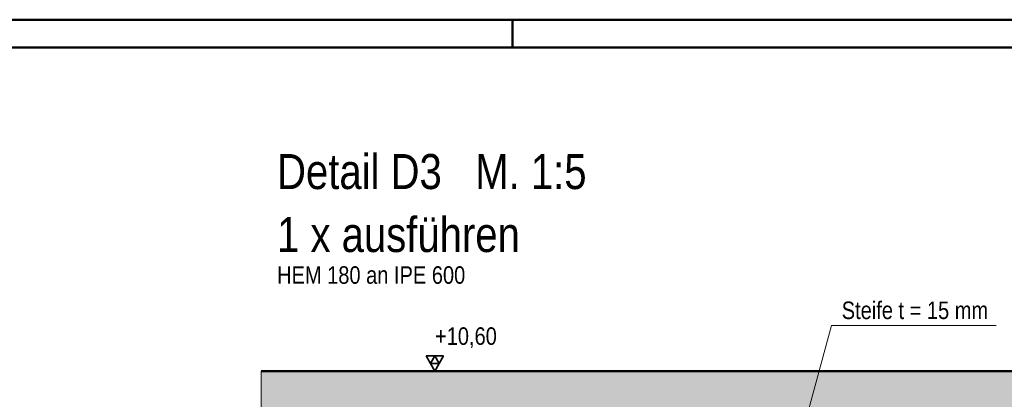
# Model space of a CAD drawing. Header units: millimetres. Extents: x 0 to 6.08, y 0 to 5.27.
# Tile 42 of 54: x 1.7 to 2.59, y 3.86 to 4.21. Entities that reach past the tile are written whole.
import ezdxf

# ---------------------------------------------------------------- set-up
doc = ezdxf.new("R2010")
doc.units = ezdxf.units.MM
doc.styles.add('Arial Narrow', font='ARIALN.TTF')

msp = doc.modelspace()

# ---------------------------------------------------------------- hatches: boundary and pattern name
at = {"lineweight": 18, "true_color": 0xceffce}
msp.add_hatch(color=254, dxfattribs=at).paths.add_polyline_path([(3.188665, 3.888687), (3.19067, 3.708687), (2.492018, 3.708687), (2.486372, 3.713993), (2.486372, 3.718687), (2.461372, 3.718687), (2.461372, 3.713993), (2.455725, 3.708687), (2.241372, 3.708687), (2.241372, 3.638687), (1.918547, 3.638687), (1.918547, 3.888687)])

# ---------------------------------------------------------------- linework, layer by layer
at = {"color": 4, "linetype": 'Continuous', "lineweight": 50}
for p, q in [((5.945, 4.205), (0, 4.205)), ((5.92, 4.18), (0.1, 4.18)), ((1.918547, 3.888687), (3.188665, 3.888687))]:
    msp.add_line(p, q, dxfattribs=at)
at = {"color": 4, "linetype": 'Continuous', "lineweight": 50, "ltscale": 40}
msp.add_line((2.145, 4.205), (2.145, 4.18), dxfattribs=at)
at = {"color": 6, "linetype": 'Continuous', "lineweight": 13}
for p, q in [((2.4323, 3.929774), (2.364593, 3.681313)), ((2.580638, 3.929774), (2.4323, 3.929774))]:
    msp.add_line(p, q, dxfattribs=at)
at = {"color": 2, "linetype": 'Continuous', "lineweight": 35}
for p, q in [((2.082875, 3.902327), (2.067125, 3.902327)), ((2.067125, 3.902327), (2.075, 3.888687)), ((2.075, 3.902327), (2.071063, 3.895507)), ((2.075, 3.888687), (2.082875, 3.902327)), ((2.078937, 3.895507), (2.075, 3.902327)), ((2.071063, 3.895507), (2.078937, 3.895507))]:
    msp.add_line(p, q, dxfattribs=at)
at = {"color": 9, "linetype": 'Continuous', "lineweight": 0}
msp.add_line((1.918547, 3.888687), (1.918547, 3.638687), dxfattribs=at)
at = {"color": 3, "linetype": 'Continuous', "lineweight": 25}
msp.add_line((2.067125, 3.888687), (2.129967, 3.888687), dxfattribs=at)

# ---------------------------------------------------------------- texts
at = {"color": 1, "lineweight": 70, "char_height": 0.0315, "attachment_point": 7, "line_spacing_factor": 0.9, "style": 'Arial Narrow', "bg_fill": 3, "box_fill_scale": 1.2, "bg_fill_color": 256, "bg_fill_true_color": 13158600, "bg_fill_transparency": 0}
for s, insert in [('Detail D3   M. 1:5', (1.932892, 4.052115)), ('1 x ausführen', (1.932892, 3.995415))]:
    msp.add_mtext(s, dxfattribs=dict(at, insert=insert))
at = {"color": 2, "lineweight": 35, "char_height": 0.01575, "attachment_point": 7, "line_spacing_factor": 0.9, "style": 'Arial Narrow', "bg_fill": 3, "box_fill_scale": 1.2, "bg_fill_color": 256, "bg_fill_true_color": 13158600, "bg_fill_transparency": 0}
for s, insert in [('HEM 180 an IPE 600', (1.932892, 3.967065)), ('Steife t = 15 mm', (2.441488, 3.935287))]:
    msp.add_mtext(s, dxfattribs=dict(at, insert=insert))
at = {"color": 2, "lineweight": 35, "insert": (2.070117, 3.928062), "char_height": 0.01575, "attachment_point": 1, "line_spacing_factor": 0.9, "style": 'Arial Narrow'}
msp.add_mtext(' +10,60', dxfattribs=at)

doc.saveas('drawing.dxf')
